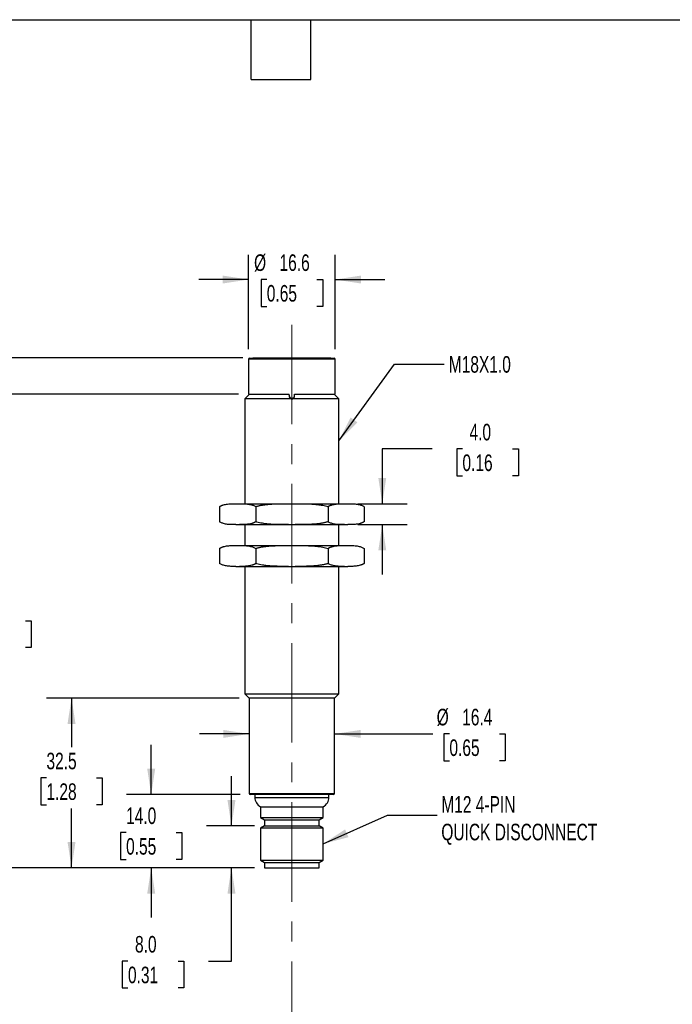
# Model space of a CAD drawing. Header units: millimetres. Extents: x 10 to 410, y 10 to 314.
# Tile 3 of 4: x 159 to 285, y 126 to 314. Entities that reach past the tile are written whole.
import ezdxf

# ---------------------------------------------------------------- set-up
doc = ezdxf.new("R2010")
doc.units = ezdxf.units.MM
doc.header["$LTSCALE"] = 1.5
doc.linetypes.add('CENTERX2', pattern=[20.32, 12.7, -2.54, 2.54, -2.54])
doc.layers.add('CENTER', color=40, linetype='CENTERX2')
doc.layers.add('DIMENSIONS', color=140, linetype='Continuous', lineweight=25)
doc.layers.add('TEXT', color=140, linetype='Continuous', lineweight=25)
doc.styles.add('SLDTEXTSTYLE0', font='TXT', dxfattribs={"width": 0.7})
doc.dimstyles.new('SLDDIMSTYLE0', dxfattribs={"dimtxt": 3.237012, "dimasz": 4.953, "dimexe": 0, "dimexo": 0.0625, "dimgap": 0.809253, "dimtad": 0, "dimtih": 1, "dimtoh": 1, "dimdec": 1, "dimrnd": 1e-09, "dimzin": 4, "dimdsep": 46, "dimtxsty": 'SLDTEXTSTYLE0', "dimsah": 1, "dimcen": 0.09, "dimadec": 0, "dimazin": 1, "dimtfac": 1, "dimtdec": 1, "dimtmove": 0, "dimatfit": 0, "dimfxl": 0, "dimfrac": 2, "dimtolj": 1, "dimtzin": 12, "dimarcsym": 0})
doc.dimstyles.new('SLDDIMSTYLE1', dxfattribs={"dimtxt": 3.237012, "dimasz": 4.953, "dimexe": 0, "dimexo": 0.0625, "dimgap": 0.809253, "dimtad": 0, "dimtih": 1, "dimtoh": 1, "dimdec": 1, "dimrnd": 1e-09, "dimzin": 12, "dimdsep": 46, "dimtxsty": 'SLDTEXTSTYLE0', "dimsah": 1, "dimcen": 0.09, "dimadec": 0, "dimazin": 3, "dimtfac": 1, "dimtdec": 1, "dimtofl": 0, "dimtmove": 0, "dimatfit": 3, "dimfxl": 0, "dimfrac": 2, "dimtolj": 1, "dimtzin": 12, "dimarcsym": 0})
doc.dimstyles.new('SLDDIMSTYLE2', dxfattribs={"dimtxt": 3.237012, "dimasz": 4.953, "dimexe": 0, "dimexo": 0.0625, "dimgap": 0.809253, "dimtad": 0, "dimtih": 1, "dimtoh": 1, "dimdec": 1, "dimrnd": 1e-09, "dimzin": 12, "dimdsep": 46, "dimtxsty": 'SLDTEXTSTYLE0', "dimsah": 1, "dimcen": 0.09, "dimadec": 0, "dimazin": 3, "dimtfac": 1, "dimtdec": 1, "dimtmove": 0, "dimatfit": 0, "dimfxl": 0, "dimfrac": 2, "dimtolj": 1, "dimtzin": 12, "dimarcsym": 0})
doc.dimstyles.new('SLDDIMSTYLE3', dxfattribs={"dimtxt": 0.18, "dimasz": 4.953, "dimexe": 0, "dimexo": 0.0625, "dimgap": 0, "dimtad": 0, "dimtih": 1, "dimtoh": 1, "dimdec": 0, "dimrnd": 1e-09, "dimzin": 0, "dimdsep": 46, "dimtxsty": 'Standard', "dimsah": 1, "dimcen": 0.09, "dimadec": 0, "dimazin": 0, "dimtfac": 4.953, "dimtdec": 0, "dimtofl": 0, "dimtmove": 0, "dimatfit": 3, "dimfxl": 0, "dimfrac": 2, "dimtolj": 1, "dimtzin": 0, "dimarcsym": 0})

# ---------------------------------------------------------------- blocks, each defined once
blk = doc.blocks.new('_D')
at = {"layer": 'DIMENSIONS'}
for p, q in [((200.05, 159.91), (200.05, 169.44)), ((204.47, 159.91), (195.29, 159.91)), ((204.47, 151.91), (195.29, 151.91)), ((200.05, 134.02), (200.05, 151.91)), ((180.22, 134.02), (179.13, 134.02)), ((179.13, 134.02), (179.13, 128.88)), ((189.84, 134.02), (190.93, 134.02)), ((190.93, 134.02), (190.93, 128.88)), ((195.68, 134.02), (200.05, 134.02)), ((179.13, 128.88), (180.22, 128.88)), ((190.93, 128.88), (189.84, 128.88))]:
    blk.add_line(p, q, dxfattribs=at)
for points in [[(200.05, 159.91), (200.82, 164.86), (199.29, 164.86)], [(200.05, 151.91), (199.29, 146.96), (200.82, 146.96)]]:
    blk.add_solid(points, dxfattribs=at)
at = {"layer": 'DIMENSIONS', "char_height": 3.175, "attachment_point": 1, "style": 'SLDTEXTSTYLE0'}
for s, insert in [('8.0', (181.57, 138.84)), ('0.31', (180.22, 132.97))]:
    blk.add_mtext(s, dxfattribs=dict(at, insert=insert))
blk = doc.blocks.new('_D_1')
at = {"layer": 'DIMENSIONS'}
for p, q in [((184.67, 165.91), (184.67, 175.44)), ((201.72, 165.91), (179.91, 165.91)), ((179.86, 158.64), (178.78, 158.64)), ((178.78, 158.64), (178.78, 153.5)), ((189.48, 158.64), (190.57, 158.64)), ((190.57, 158.64), (190.57, 153.5)), ((178.78, 153.5), (179.86, 153.5)), ((190.57, 153.5), (189.48, 153.5)), ((204.47, 151.91), (179.91, 151.91)), ((184.67, 151.91), (184.67, 142.39))]:
    blk.add_line(p, q, dxfattribs=at)
for points in [[(184.67, 165.91), (185.44, 170.86), (183.91, 170.86)], [(184.67, 151.91), (183.91, 146.96), (185.44, 146.96)]]:
    blk.add_solid(points, dxfattribs=at)
at = {"layer": 'DIMENSIONS', "char_height": 3.175, "attachment_point": 1, "style": 'SLDTEXTSTYLE0'}
for s, insert in [('14.0', (179.86, 163.46)), ('0.55', (179.86, 157.59))]:
    blk.add_mtext(s, dxfattribs=dict(at, insert=insert))
blk = doc.blocks.new('_D_2')
at = {"layer": 'DIMENSIONS'}
for p, q in [((201.52, 184.41), (164.64, 184.41)), ((169.41, 184.41), (169.41, 174.99)), ((164.6, 169.12), (163.51, 169.12)), ((163.51, 169.12), (163.51, 163.98)), ((174.21, 169.12), (175.3, 169.12)), ((175.3, 169.12), (175.3, 163.98)), ((163.51, 163.98), (164.6, 163.98)), ((169.41, 151.91), (169.41, 163.26)), ((175.3, 163.98), (174.21, 163.98)), ((204.47, 151.91), (164.64, 151.91))]:
    blk.add_line(p, q, dxfattribs=at)
for points in [[(169.41, 184.41), (168.64, 179.46), (170.17, 179.46)], [(169.41, 151.91), (170.17, 156.86), (168.64, 156.86)]]:
    blk.add_solid(points, dxfattribs=at)
at = {"layer": 'DIMENSIONS', "char_height": 3.175, "attachment_point": 1, "style": 'SLDTEXTSTYLE0'}
for s, insert in [('32.5', (164.6, 173.94)), ('1.28', (164.6, 168.07))]:
    blk.add_mtext(s, dxfattribs=dict(at, insert=insert))
blk = doc.blocks.new('_D_3')
at = {"layer": 'DIMENSIONS'}
for p, q in [((201.42, 242.61), (151, 242.61)), ((155.76, 242.61), (155.76, 205.08)), ((150.95, 199.21), (149.87, 199.21)), ((149.87, 199.21), (149.87, 194.07)), ((160.57, 199.21), (161.66, 199.21)), ((161.66, 199.21), (161.66, 194.07)), ((149.87, 194.07), (150.95, 194.07)), ((155.76, 151.91), (155.76, 193.34)), ((161.66, 194.07), (160.57, 194.07)), ((204.47, 151.91), (151, 151.91))]:
    blk.add_line(p, q, dxfattribs=at)
for points in [[(155.76, 242.61), (155, 237.66), (156.52, 237.66)], [(155.76, 151.91), (156.52, 156.86), (155, 156.86)]]:
    blk.add_solid(points, dxfattribs=at)
at = {"layer": 'DIMENSIONS', "char_height": 3.175, "attachment_point": 1, "style": 'SLDTEXTSTYLE0'}
for s, insert in [('90.7', (150.95, 204.03)), ('3.57', (150.95, 198.16))]:
    blk.add_mtext(s, dxfattribs=dict(at, insert=insert))
blk = doc.blocks.new('_D_4')
at = {"layer": 'DIMENSIONS'}
for p, q in [((202.22, 249.56), (135.83, 249.56)), ((140.59, 249.56), (140.59, 208.59)), ((135.78, 202.72), (134.7, 202.72)), ((134.7, 202.72), (134.7, 197.58)), ((145.4, 202.72), (146.49, 202.72)), ((146.49, 202.72), (146.49, 197.58)), ((134.7, 197.58), (135.78, 197.58)), ((140.59, 151.91), (140.59, 196.85)), ((146.49, 197.58), (145.4, 197.58)), ((204.47, 151.91), (135.83, 151.91))]:
    blk.add_line(p, q, dxfattribs=at)
for points in [[(140.59, 249.56), (139.83, 244.61), (141.36, 244.61)], [(140.59, 151.91), (141.36, 156.86), (139.83, 156.86)]]:
    blk.add_solid(points, dxfattribs=at)
at = {"layer": 'DIMENSIONS', "char_height": 3.175, "attachment_point": 1, "style": 'SLDTEXTSTYLE0'}
for s, insert in [('97.7', (135.78, 207.54)), ('3.84', (135.78, 201.67))]:
    blk.add_mtext(s, dxfattribs=dict(at, insert=insert))
blk = doc.blocks.new('_D_5')
at = {"layer": 'DIMENSIONS'}
for p, q in [((238.48, 232.11), (228.95, 232.11)), ((228.95, 232.11), (228.95, 221.62)), ((244.31, 232.11), (243.23, 232.11)), ((243.23, 232.11), (243.23, 226.96)), ((253.93, 232.11), (255.02, 232.11)), ((255.02, 232.11), (255.02, 226.96)), ((243.23, 226.96), (244.31, 226.96)), ((255.02, 226.96), (253.93, 226.96)), ((224.25, 221.62), (233.72, 221.62)), ((224.25, 217.62), (233.72, 217.62)), ((228.95, 217.62), (228.95, 208.1))]:
    blk.add_line(p, q, dxfattribs=at)
for points in [[(228.95, 221.62), (229.71, 226.57), (228.19, 226.57)], [(228.95, 217.62), (228.19, 212.67), (229.71, 212.67)]]:
    blk.add_solid(points, dxfattribs=at)
at = {"layer": 'DIMENSIONS', "char_height": 3.175, "attachment_point": 1, "style": 'SLDTEXTSTYLE0'}
for s, insert in [('4.0', (245.66, 236.93)), ('0.16', (244.31, 231.06))]:
    blk.add_mtext(s, dxfattribs=dict(at, insert=insert))
blk = doc.blocks.new('_D_6')
at = {"layer": 'DIMENSIONS'}
for p, q in [((203.42, 177.54), (193.9, 177.54)), ((219.82, 177.54), (238.65, 177.54)), ((241.81, 177.54), (240.73, 177.54)), ((240.73, 177.54), (240.73, 172.39)), ((251.43, 177.54), (252.52, 177.54)), ((252.52, 177.54), (252.52, 172.39)), ((240.73, 172.39), (241.81, 172.39)), ((252.52, 172.39), (251.43, 172.39))]:
    blk.add_line(p, q, dxfattribs=at)
for points in [[(203.42, 177.54), (198.47, 178.3), (198.47, 176.78)], [(219.82, 177.54), (224.78, 176.78), (224.78, 178.3)]]:
    blk.add_solid(points, dxfattribs=at)
at = {"layer": 'DIMENSIONS', "char_height": 3.175, "attachment_point": 1, "style": 'SLDTEXTSTYLE0'}
for s, insert in [('%%c', (239.37, 182.35)), ('16.4', (244.26, 182.35)), ('0.65', (241.81, 176.49))]:
    blk.add_mtext(s, dxfattribs=dict(at, insert=insert))
blk = doc.blocks.new('_D_7')
at = {"layer": 'DIMENSIONS'}
for p, q in [((203.32, 251.22), (203.32, 269.32)), ((219.92, 251.22), (219.92, 269.32)), ((203.32, 264.56), (193.8, 264.56)), ((206.82, 264.56), (205.73, 264.56)), ((205.73, 264.56), (205.73, 259.42)), ((216.44, 264.56), (217.53, 264.56)), ((217.53, 264.56), (217.53, 259.42)), ((219.92, 264.56), (229.45, 264.56)), ((205.73, 259.42), (206.82, 259.42)), ((217.53, 259.42), (216.44, 259.42))]:
    blk.add_line(p, q, dxfattribs=at)
for points in [[(203.32, 264.56), (198.37, 265.32), (198.37, 263.8)], [(219.92, 264.56), (224.88, 263.8), (224.88, 265.32)]]:
    blk.add_solid(points, dxfattribs=at)
at = {"layer": 'DIMENSIONS', "char_height": 3.175, "attachment_point": 1, "style": 'SLDTEXTSTYLE0'}
for s, insert in [('%%c', (204.38, 269.38)), ('16.6', (209.26, 269.38)), ('0.65', (206.82, 263.51))]:
    blk.add_mtext(s, dxfattribs=dict(at, insert=insert))

msp = doc.modelspace()

# ---------------------------------------------------------------- linework, layer by layer
for p, q in [((203.32, 249.31), (203.32, 242.61)), ((219.92, 249.31), (203.32, 249.31)), ((203.52, 249.51), (219.72, 249.51)), ((204.12, 249.56), (204.12, 249.51)), ((204.12, 249.56), (219.12, 249.56)), ((219.12, 249.51), (219.12, 249.56)), ((219.92, 242.61), (219.92, 249.31)), ((203.52, 242.61), (202.62, 241.71)), ((202.62, 241.71), (202.62, 221.62)), ((211.62, 241.71), (202.62, 241.71)), ((203.32, 242.61), (211.12, 242.61)), ((211.12, 242.41), (211.12, 242.61)), ((211.12, 242.41), (211.12, 242.21)), ((220.62, 241.71), (211.62, 241.71)), ((212.12, 242.61), (219.92, 242.61)), ((212.12, 242.41), (212.12, 242.61)), ((212.12, 242.21), (212.12, 242.41)), ((220.62, 241.71), (219.72, 242.61)), ((220.62, 221.62), (220.62, 241.71)), ((197.77, 221.06), (197.77, 218.18)), ((200.9, 221.62), (201.56, 221.62)), ((201.56, 221.62), (210.97, 221.62)), ((204.69, 221.06), (204.69, 218.18)), ((210.97, 221.62), (212.27, 221.62)), ((212.27, 221.62), (221.69, 221.62)), ((218.55, 221.06), (218.55, 218.18)), ((221.69, 221.62), (222.34, 221.62)), ((225.48, 221.06), (225.48, 218.18)), ((200.9, 217.62), (201.56, 217.62)), ((201.56, 217.62), (210.97, 217.62)), ((202.62, 217.62), (202.62, 213.62)), ((210.97, 217.62), (212.27, 217.62)), ((212.27, 217.62), (221.69, 217.62)), ((220.62, 213.62), (220.62, 217.62)), ((221.69, 217.62), (222.34, 217.62)), ((200.9, 213.62), (201.56, 213.62)), ((201.56, 213.62), (210.97, 213.62)), ((210.97, 213.62), (212.27, 213.62)), ((212.27, 213.62), (221.69, 213.62)), ((221.69, 213.62), (222.34, 213.62)), ((197.77, 213.06), (197.77, 210.18)), ((204.69, 213.06), (204.69, 210.18)), ((218.55, 213.06), (218.55, 210.18)), ((225.48, 213.06), (225.48, 210.18)), ((200.9, 209.62), (201.56, 209.62)), ((201.56, 209.62), (210.97, 209.62)), ((202.62, 209.62), (202.62, 185.21)), ((210.97, 209.62), (212.27, 209.62)), ((212.27, 209.62), (221.69, 209.62)), ((220.62, 185.21), (220.62, 209.62)), ((221.69, 209.62), (222.34, 209.62)), ((202.62, 185.21), (203.42, 184.41)), ((202.62, 185.21), (211.62, 185.21)), ((211.62, 185.21), (220.62, 185.21)), ((219.82, 184.41), (220.62, 185.21)), ((203.42, 184.41), (203.42, 166.11)), ((211.62, 184.41), (203.42, 184.41)), ((219.82, 184.41), (211.62, 184.41)), ((219.82, 166.11), (219.82, 184.41)), ((203.42, 166.11), (219.82, 166.11)), ((219.62, 165.91), (203.62, 165.91)), ((204.52, 165.91), (204.52, 165.39)), ((204.52, 165.39), (218.72, 165.39)), ((218.72, 165.39), (218.72, 165.91)), ((205.62, 163.6), (205.62, 161.54)), ((205.62, 163.6), (217.62, 163.6)), ((217.62, 161.54), (217.62, 163.6)), ((205.62, 161.54), (206.37, 161.11)), ((205.62, 161.54), (217.62, 161.54)), ((206.37, 161.11), (206.37, 159.91)), ((206.37, 161.11), (216.87, 161.11)), ((216.87, 161.11), (217.62, 161.54)), ((216.87, 159.91), (216.87, 161.11)), ((206.37, 159.91), (205.62, 159.48)), ((205.62, 159.48), (205.62, 153.34)), ((217.62, 159.48), (205.62, 159.48)), ((206.37, 159.91), (216.87, 159.91)), ((217.62, 159.48), (216.87, 159.91)), ((217.62, 153.34), (217.62, 159.48)), ((205.62, 153.34), (206.37, 152.91)), ((205.62, 153.34), (217.62, 153.34)), ((206.37, 152.91), (206.37, 151.91)), ((206.37, 152.91), (216.87, 152.91)), ((216.87, 152.91), (217.62, 153.34)), ((216.87, 151.91), (216.87, 152.91)), ((206.37, 151.91), (216.87, 151.91))]:
    msp.add_line(p, q)
for centre, radius, start, end in [((203.52, 249.31), 0.2, 90, 180), ((219.72, 249.31), 0.2, 0, 90), ((203.62, 166.11), 0.2, 180, 270), ((219.62, 166.11), 0.2, 270, 0), ((206.52, 165.39), 2, 180, 243.2563), ((216.72, 165.39), 2, 296.7437, 0)]:
    msp.add_arc(centre, radius, start, end)
for points, knots in [([(211.12, 242.21), (211.12, 242.19), (211.12, 242.15), (211.14, 242.09), (211.15, 242.03), (211.17, 241.99), (211.2, 241.95), (211.22, 241.92), (211.25, 241.87), (211.32, 241.81), (211.41, 241.75), (211.52, 241.72), (211.59, 241.71), (211.62, 241.71)], [0, 0, 0, 0, 0.0980888, 0.1872417, 0.2674639, 0.3387633, 0.4011516, 0.4546471, 0.4992798, 0.6459236, 0.7761301, 0.8928142, 1, 1, 1, 1]), ([(211.13, 242.21), (211.13, 242.19), (211.15, 242.14), (211.18, 242.08), (211.21, 242.02), (211.25, 241.97), (211.33, 241.9), (211.45, 241.83), (211.62, 241.8), (211.8, 241.83), (211.94, 241.91), (212.06, 242.05), (212.1, 242.15), (212.12, 242.21)], [0, 0, 0, 0, 0.0523091, 0.1027327, 0.1520878, 0.2012451, 0.2510854, 0.3761422, 0.501033, 0.6257267, 0.7506891, 0.8683719, 1, 1, 1, 1]), ([(211.62, 241.71), (211.64, 241.71), (211.68, 241.71), (211.74, 241.72), (211.8, 241.74), (211.86, 241.77), (211.91, 241.8), (211.96, 241.84), (212.01, 241.89), (212.06, 241.97), (212.11, 242.07), (212.12, 242.16), (212.12, 242.21)], [0, 0, 0, 0, 0.060472, 0.123383, 0.189624, 0.259959, 0.335027, 0.415357, 0.501378, 0.619137, 0.785312, 1, 1, 1, 1]), ([(197.77, 221.06), (197.81, 221.09), (197.89, 221.14), (198.02, 221.21), (198.14, 221.27), (198.27, 221.32), (198.4, 221.37), (198.62, 221.44), (198.93, 221.51), (199.32, 221.57), (199.72, 221.6), (200.24, 221.62), (200.64, 221.62), (200.9, 221.62)], [0, 0, 0, 0, 0.040694, 0.081787, 0.123293, 0.165226, 0.207601, 0.25043, 0.374145, 0.499594, 0.624444, 0.749655, 1, 1, 1, 1]), ([(201.56, 221.62), (201.82, 221.62), (202.21, 221.62), (202.74, 221.6), (203.14, 221.57), (203.53, 221.51), (203.88, 221.43), (204.18, 221.32), (204.44, 221.21), (204.61, 221.11), (204.69, 221.06)], [0, 0, 0, 0, 0.249858, 0.374748, 0.499299, 0.624724, 0.748439, 0.834032, 0.917848, 1, 1, 1, 1]), ([(204.69, 221.06), (204.78, 221.09), (204.94, 221.14), (205.19, 221.21), (205.45, 221.27), (205.7, 221.32), (205.97, 221.37), (206.4, 221.44), (207.02, 221.51), (207.81, 221.57), (208.6, 221.6), (209.65, 221.62), (210.44, 221.62), (210.97, 221.62)], [0, 0, 0, 0, 0.0405417, 0.0814798, 0.1228286, 0.1646018, 0.206813, 0.249476, 0.3738178, 0.4999145, 0.6247358, 0.7499156, 1, 1, 1, 1]), ([(212.27, 221.62), (212.8, 221.62), (213.59, 221.62), (214.64, 221.6), (215.43, 221.57), (216.22, 221.51), (216.92, 221.43), (217.53, 221.32), (218.05, 221.21), (218.38, 221.11), (218.55, 221.06)], [0, 0, 0, 0, 0.249911, 0.374819, 0.499388, 0.624811, 0.748523, 0.834087, 0.917875, 1, 1, 1, 1]), ([(218.55, 221.06), (218.59, 221.09), (218.67, 221.14), (218.8, 221.21), (218.93, 221.27), (219.06, 221.32), (219.19, 221.37), (219.41, 221.44), (219.71, 221.51), (220.11, 221.57), (220.5, 221.6), (221.03, 221.62), (221.42, 221.62), (221.69, 221.62)], [0, 0, 0, 0, 0.040694, 0.081787, 0.123293, 0.165226, 0.207601, 0.25043, 0.374145, 0.499594, 0.624444, 0.749655, 1, 1, 1, 1]), ([(222.34, 221.62), (222.6, 221.62), (223, 221.62), (223.53, 221.6), (223.92, 221.57), (224.31, 221.51), (224.66, 221.43), (224.97, 221.32), (225.23, 221.21), (225.4, 221.11), (225.48, 221.06)], [0, 0, 0, 0, 0.249858, 0.374748, 0.499299, 0.624724, 0.748439, 0.834032, 0.917848, 1, 1, 1, 1]), ([(200.9, 217.62), (200.64, 217.62), (200.25, 217.62), (199.72, 217.64), (199.32, 217.67), (198.93, 217.73), (198.58, 217.81), (198.28, 217.92), (198.02, 218.03), (197.85, 218.13), (197.77, 218.18)], [0, 0, 0, 0, 0.249858, 0.374748, 0.499299, 0.624724, 0.748439, 0.834032, 0.917848, 1, 1, 1, 1]), ([(204.69, 218.18), (204.65, 218.15), (204.57, 218.1), (204.45, 218.03), (204.32, 217.97), (204.19, 217.92), (204.06, 217.87), (203.84, 217.8), (203.53, 217.73), (203.14, 217.68), (202.74, 217.64), (202.22, 217.62), (201.82, 217.62), (201.56, 217.62)], [0, 0, 0, 0, 0.040694, 0.0817869, 0.1232931, 0.1652264, 0.2076007, 0.2504298, 0.3741445, 0.4995936, 0.6244445, 0.749655, 1, 1, 1, 1]), ([(210.97, 217.62), (210.44, 217.62), (209.65, 217.62), (208.6, 217.64), (207.81, 217.67), (207.02, 217.73), (206.32, 217.81), (205.71, 217.92), (205.2, 218.03), (204.86, 218.13), (204.69, 218.18)], [0, 0, 0, 0, 0.2499108, 0.3748189, 0.4993876, 0.624811, 0.7485234, 0.8340874, 0.9178754, 1, 1, 1, 1]), ([(218.55, 218.18), (218.47, 218.15), (218.3, 218.1), (218.05, 218.03), (217.8, 217.97), (217.54, 217.92), (217.28, 217.87), (216.84, 217.8), (216.23, 217.73), (215.44, 217.68), (214.65, 217.64), (213.59, 217.62), (212.8, 217.62), (212.27, 217.62)], [0, 0, 0, 0, 0.040542, 0.08148, 0.122829, 0.164602, 0.206813, 0.249476, 0.373818, 0.499914, 0.624736, 0.749916, 1, 1, 1, 1]), ([(221.69, 217.62), (221.43, 217.62), (221.03, 217.62), (220.5, 217.64), (220.11, 217.67), (219.72, 217.73), (219.37, 217.81), (219.06, 217.92), (218.8, 218.03), (218.63, 218.13), (218.55, 218.18)], [0, 0, 0, 0, 0.249858, 0.374748, 0.4992988, 0.6247243, 0.7484395, 0.8340325, 0.9178484, 1, 1, 1, 1]), ([(225.48, 218.18), (225.44, 218.15), (225.36, 218.1), (225.23, 218.03), (225.1, 217.97), (224.97, 217.92), (224.84, 217.87), (224.62, 217.8), (224.32, 217.73), (223.92, 217.68), (223.53, 217.64), (223, 217.62), (222.6, 217.62), (222.34, 217.62)], [0, 0, 0, 0, 0.040694, 0.081787, 0.123293, 0.165226, 0.207601, 0.25043, 0.374145, 0.499594, 0.624444, 0.749655, 1, 1, 1, 1]), ([(197.77, 213.06), (197.81, 213.09), (197.89, 213.14), (198.02, 213.21), (198.14, 213.27), (198.27, 213.32), (198.4, 213.37), (198.62, 213.44), (198.93, 213.51), (199.32, 213.57), (199.72, 213.6), (200.24, 213.62), (200.64, 213.62), (200.9, 213.62)], [0, 0, 0, 0, 0.040694, 0.081787, 0.123293, 0.165226, 0.207601, 0.25043, 0.374145, 0.499594, 0.624444, 0.749655, 1, 1, 1, 1]), ([(201.56, 213.62), (201.82, 213.62), (202.21, 213.62), (202.74, 213.6), (203.14, 213.57), (203.53, 213.51), (203.88, 213.43), (204.18, 213.32), (204.44, 213.21), (204.61, 213.11), (204.69, 213.06)], [0, 0, 0, 0, 0.249858, 0.374748, 0.4992988, 0.6247243, 0.7484395, 0.8340325, 0.9178484, 1, 1, 1, 1]), ([(204.69, 213.06), (204.78, 213.09), (204.94, 213.14), (205.19, 213.21), (205.45, 213.27), (205.7, 213.32), (205.97, 213.37), (206.4, 213.44), (207.02, 213.51), (207.81, 213.57), (208.6, 213.6), (209.65, 213.62), (210.44, 213.62), (210.97, 213.62)], [0, 0, 0, 0, 0.040542, 0.08148, 0.122829, 0.164602, 0.206813, 0.249476, 0.373818, 0.499914, 0.624736, 0.749916, 1, 1, 1, 1]), ([(212.27, 213.62), (212.8, 213.62), (213.59, 213.62), (214.64, 213.6), (215.43, 213.57), (216.22, 213.51), (216.92, 213.43), (217.53, 213.32), (218.05, 213.21), (218.38, 213.11), (218.55, 213.06)], [0, 0, 0, 0, 0.249911, 0.374819, 0.499388, 0.624811, 0.748523, 0.834087, 0.917875, 1, 1, 1, 1]), ([(218.55, 213.06), (218.59, 213.09), (218.67, 213.14), (218.8, 213.21), (218.93, 213.27), (219.06, 213.32), (219.19, 213.37), (219.41, 213.44), (219.71, 213.51), (220.11, 213.57), (220.5, 213.6), (221.03, 213.62), (221.42, 213.62), (221.69, 213.62)], [0, 0, 0, 0, 0.040694, 0.081787, 0.123293, 0.165226, 0.207601, 0.25043, 0.374145, 0.499594, 0.624444, 0.749655, 1, 1, 1, 1]), ([(222.34, 213.62), (222.6, 213.62), (223, 213.62), (223.53, 213.6), (223.92, 213.57), (224.31, 213.51), (224.66, 213.43), (224.97, 213.32), (225.23, 213.21), (225.4, 213.11), (225.48, 213.06)], [0, 0, 0, 0, 0.249858, 0.374748, 0.499299, 0.624724, 0.748439, 0.834032, 0.917848, 1, 1, 1, 1]), ([(200.9, 209.62), (200.64, 209.62), (200.25, 209.62), (199.72, 209.64), (199.32, 209.67), (198.93, 209.73), (198.58, 209.81), (198.28, 209.92), (198.02, 210.03), (197.85, 210.13), (197.77, 210.18)], [0, 0, 0, 0, 0.249858, 0.374748, 0.4992988, 0.6247243, 0.7484395, 0.8340325, 0.9178484, 1, 1, 1, 1]), ([(204.69, 210.18), (204.65, 210.15), (204.57, 210.1), (204.45, 210.03), (204.32, 209.97), (204.19, 209.92), (204.06, 209.87), (203.84, 209.8), (203.53, 209.73), (203.14, 209.68), (202.74, 209.64), (202.22, 209.62), (201.82, 209.62), (201.56, 209.62)], [0, 0, 0, 0, 0.040694, 0.081787, 0.123293, 0.165226, 0.207601, 0.25043, 0.374145, 0.499594, 0.624444, 0.749655, 1, 1, 1, 1]), ([(210.97, 209.62), (210.44, 209.62), (209.65, 209.62), (208.6, 209.64), (207.81, 209.67), (207.02, 209.73), (206.32, 209.81), (205.71, 209.92), (205.2, 210.03), (204.86, 210.13), (204.69, 210.18)], [0, 0, 0, 0, 0.249911, 0.374819, 0.499388, 0.624811, 0.748523, 0.834087, 0.917875, 1, 1, 1, 1]), ([(218.55, 210.18), (218.47, 210.15), (218.3, 210.1), (218.05, 210.03), (217.8, 209.97), (217.54, 209.92), (217.28, 209.87), (216.84, 209.8), (216.23, 209.73), (215.44, 209.68), (214.65, 209.64), (213.59, 209.62), (212.8, 209.62), (212.27, 209.62)], [0, 0, 0, 0, 0.040542, 0.08148, 0.122829, 0.164602, 0.206813, 0.249476, 0.373818, 0.499914, 0.624736, 0.749916, 1, 1, 1, 1]), ([(221.69, 209.62), (221.43, 209.62), (221.03, 209.62), (220.5, 209.64), (220.11, 209.67), (219.72, 209.73), (219.37, 209.81), (219.06, 209.92), (218.8, 210.03), (218.63, 210.13), (218.55, 210.18)], [0, 0, 0, 0, 0.249858, 0.374748, 0.499299, 0.624724, 0.748439, 0.834032, 0.917848, 1, 1, 1, 1]), ([(225.48, 210.18), (225.44, 210.15), (225.36, 210.1), (225.23, 210.03), (225.1, 209.97), (224.97, 209.92), (224.84, 209.87), (224.62, 209.8), (224.32, 209.73), (223.92, 209.68), (223.53, 209.64), (223, 209.62), (222.6, 209.62), (222.34, 209.62)], [0, 0, 0, 0, 0.040694, 0.081787, 0.123293, 0.165226, 0.207601, 0.25043, 0.374145, 0.499594, 0.624444, 0.749655, 1, 1, 1, 1])]:
    msp.add_open_spline(points, degree=3, knots=knots)
at = {"layer": 'CENTER', "linetype": 'CENTERX2', "lineweight": 18}
msp.add_line((211.62, 255.9), (211.62, 103.05), dxfattribs=at)
at = {"layer": 'TEXT'}
for p, q in [((9.52, 314.32), (409.57, 314.32)), ((203.83, 302.89), (203.83, 314.32)), ((215.26, 302.89), (215.26, 314.32)), ((203.83, 302.89), (215.26, 302.89))]:
    msp.add_line(p, q, dxfattribs=at)

# ---------------------------------------------------------------- texts
at = {"layer": 'DIMENSIONS', "char_height": 3.175, "attachment_point": 1, "style": 'SLDTEXTSTYLE0'}
for s, insert in [('M18X1.0', (241.69, 249.9)), ('M12 4-PIN^JQUICK DISCONNECT', (240.26, 165.63))]:
    msp.add_mtext(s, dxfattribs=dict(at, insert=insert))

# ---------------------------------------------------------------- dimensions: what is measured, and where the dimension line sits
at = {"layer": 'DIMENSIONS'}
for base, p1, p2, picture, middle in [((219.92, 264.56), (203.32, 249.31), (219.92, 249.31), '_D_7', (211.63, 264.56)), ((219.82, 177.54), (203.42, 184.41), (219.82, 184.41), '_D_6', (246.62, 177.54))]:
    dim = msp.add_linear_dim(base=base, p1=p1, p2=p2, text='%%c<>', dimstyle='SLDDIMSTYLE2', dxfattribs=at)
    dim.commit()
    dim.dimension.update_dxf_attribs({"geometry": picture, "text_midpoint": middle, "dimtype": 160})
for base, p1, p2, dimstyle, picture, middle in [((140.59343253, 249.56009111), (206.37228051, 151.91009111), (204.12228051, 249.56009111), 'SLDDIMSTYLE1', '_D_4', (140.59343253, 202.72213527)), ((155.76, 242.61), (206.37, 151.91), (203.32, 242.61), 'SLDDIMSTYLE1', '_D_3', (155.76, 199.21)), ((228.95, 221.62), (222.34, 217.62), (222.34, 221.62), 'SLDDIMSTYLE0', '_D_5', (228.95, 232.11)), ((169.41, 184.41), (206.37, 151.91), (203.42, 184.41), 'SLDDIMSTYLE1', '_D_2', (169.41, 169.12)), ((184.67, 165.91), (206.37, 151.91), (203.62, 165.91), 'SLDDIMSTYLE0', '_D_1', (184.67, 158.64)), ((200.05, 159.91), (206.37, 151.91), (206.37, 159.91), 'SLDDIMSTYLE0', '_D', (200.05, 134.02))]:
    dim = msp.add_linear_dim(base=base, p1=p1, p2=p2, angle=90, dimstyle=dimstyle, dxfattribs=at)
    dim.commit()
    dim.dimension.update_dxf_attribs({"geometry": picture, "text_midpoint": middle, "dimtype": 160})

# ---------------------------------------------------------------- leaders
for points in [[(220.62, 233.67), (231.29, 248.33), (240.81, 248.33)], [(217.62, 156.49), (229.92, 161.96), (239.45, 161.96)]]:
    msp.add_leader(points, dimstyle='SLDDIMSTYLE3', dxfattribs=at)

doc.saveas('drawing.dxf')
